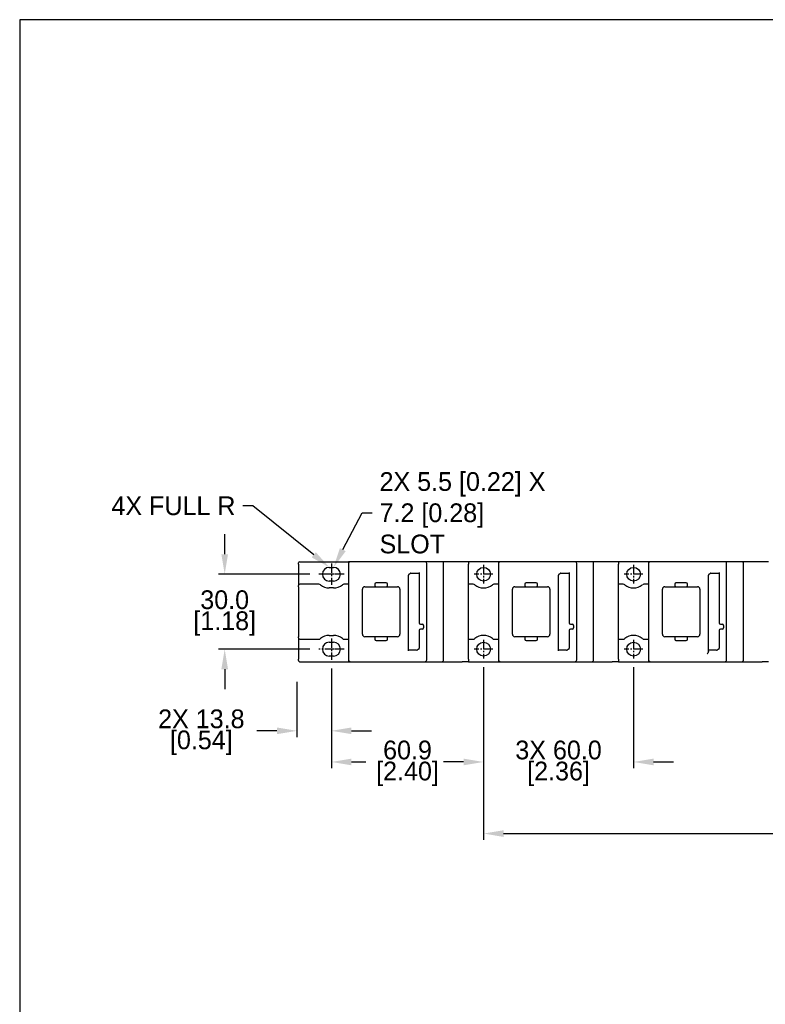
# Model space of a CAD drawing. Header units: inches. Extents: x 99 to 1311, y 112 to 1013.
# Tile 2 of 5: x 295 to 593, y 619 to 1013. Entities that reach past the tile are written whole.
import ezdxf
from ezdxf import colors
from ezdxf.entities.mleader import LeaderData, LeaderLine
from ezdxf.math import Vec2, Vec3

# ---------------------------------------------------------------- set-up
doc = ezdxf.new("R2010")
doc.units = ezdxf.units.IN
doc.header["$LTSCALE"] = 10
doc.header["$MEASUREMENT"] = 0
doc.linetypes.add('CENTER2', pattern=[1.125, 0.75, -0.125, 0.125, -0.125])
doc.layers.add('CENTERLINE', color=40, linetype='CENTER2')
doc.layers.add('DIMENSIONS', color=140, linetype='Continuous')
doc.dimstyles.get("Standard").update_dxf_attribs({"dimtxt": 7.5, "dimasz": 8, "dimexe": 2.5, "dimexo": 3.5, "dimgap": 1, "dimtad": 0, "dimtih": 1, "dimtoh": 1, "dimdec": 1, "dimzin": 0, "dimdsep": 46, "dimtxsty": 'Standard', "dimcen": 0, "dimadec": 0, "dimazin": 0, "dimtfac": 1, "dimtdec": 1, "dimtofl": 0, "dimtmove": 0, "dimatfit": 3, "dimfxl": 0, "dimtolj": 1, "dimtzin": 0, "dimarcsym": 0})

# ---------------------------------------------------------------- blocks, each defined once
blk = doc.blocks.new('*D9')
at = {"layer": 'DEFPOINTS', "color": 0, "ltscale": 0.5}
for p in [(414.33, 791.42), (376.72, 761.42), (414.33, 761.42)]:
    blk.add_point(p, dxfattribs=at)
at = {"layer": 'DIMENSIONS', "color": 0, "lineweight": -2, "ltscale": 0.5}
for p, q in [((376.72, 799.42), (376.72, 807.42)), ((410.83, 791.42), (374.22, 791.42)), ((410.83, 761.42), (374.22, 761.42)), ((376.72, 753.42), (376.72, 745.42))]:
    blk.add_line(p, q, dxfattribs=at)
at = {"layer": 'DIMENSIONS', "color": 0, "ltscale": 0.5}
for points in [[(375.39, 799.42), (378.06, 799.42), (376.72, 791.42)], [(375.39, 753.42), (378.06, 753.42), (376.72, 761.42)]]:
    blk.add_solid(points, dxfattribs=at)
at = {"layer": 'DIMENSIONS', "color": 0, "ltscale": 0.5, "char_height": 7.5, "attachment_point": 5}
for s, insert in [('\\A1;30.0', (376.72, 781.17)), ('\\A1;[1.18]', (376.72, 771.67))]:
    blk.add_mtext(s, dxfattribs=dict(at, insert=insert))
blk = doc.blocks.new('*D14')
at = {"layer": 'DEFPOINTS', "color": 0}
for p in [(780.28, 757.77), (480.28, 756.42), (480.28, 687.62)]:
    blk.add_point(p, dxfattribs=at)
at = {"layer": 'DIMENSIONS', "color": 0, "lineweight": -2}
for p, q in [((480.28, 752.92), (480.28, 685.12)), ((780.28, 754.27), (780.28, 685.12)), ((488.28, 687.62), (609.28, 687.62)), ((772.28, 687.62), (651.28, 687.62))]:
    blk.add_line(p, q, dxfattribs=at)
at = {"layer": 'DIMENSIONS', "color": 0}
for points in [[(488.28, 688.95), (488.28, 686.28), (480.28, 687.62)], [(772.28, 688.95), (772.28, 686.28), (780.28, 687.62)]]:
    blk.add_solid(points, dxfattribs=at)
at = {"layer": 'DIMENSIONS', "color": 0, "insert": (630.28, 687.62), "char_height": 7.5, "attachment_point": 5}
blk.add_mtext('\\A1;300.0\\P [11.81]', dxfattribs=at)
blk = doc.blocks.new('*D15')
at = {"layer": 'DEFPOINTS', "color": 0}
for p in [(480.28, 757.67), (540.28, 757.67), (480.28, 716.27)]:
    blk.add_point(p, dxfattribs=at)
at = {"layer": 'DIMENSIONS', "color": 0, "lineweight": -2}
for p, q in [((480.28, 754.17), (480.28, 713.77)), ((540.28, 754.17), (540.28, 713.77)), ((472.28, 716.27), (464.28, 716.27)), ((548.28, 716.27), (556.28, 716.27))]:
    blk.add_line(p, q, dxfattribs=at)
at = {"layer": 'DIMENSIONS', "color": 0}
for points in [[(472.28, 717.61), (472.28, 714.94), (480.28, 716.27)], [(548.28, 717.61), (548.28, 714.94), (540.28, 716.27)]]:
    blk.add_solid(points, dxfattribs=at)
at = {"layer": 'DIMENSIONS', "color": 0, "char_height": 7.5, "attachment_point": 5}
for s, insert in [('\\A1;3X 60.0', (510.28, 721.02)), ('\\A1;[2.36]', (510.28, 711.52))]:
    blk.add_mtext(s, dxfattribs=dict(at, insert=insert))
blk = doc.blocks.new('*D16')
at = {"layer": 'DEFPOINTS', "color": 0}
for p in [(419.43, 757.17), (480.28, 757.67), (419.43, 716.27)]:
    blk.add_point(p, dxfattribs=at)
at = {"layer": 'DIMENSIONS', "color": 0, "lineweight": -2}
for p, q in [((419.43, 753.67), (419.43, 713.77)), ((480.28, 754.17), (480.28, 713.77)), ((427.43, 716.27), (433.23, 716.27)), ((472.28, 716.27), (466.48, 716.27))]:
    blk.add_line(p, q, dxfattribs=at)
at = {"layer": 'DIMENSIONS', "color": 0}
for points in [[(427.43, 717.61), (427.43, 714.94), (419.43, 716.27)], [(472.28, 717.61), (472.28, 714.94), (480.28, 716.27)]]:
    blk.add_solid(points, dxfattribs=at)
at = {"layer": 'DIMENSIONS', "color": 0, "char_height": 7.5, "attachment_point": 5}
for s, insert in [('\\A1;60.9', (449.86, 721.02)), ('\\A1;[2.40]', (449.86, 711.52))]:
    blk.add_mtext(s, dxfattribs=dict(at, insert=insert))
blk = doc.blocks.new('*D8')
at = {"layer": 'DEFPOINTS', "color": 0}
for p in [(419.43, 757.17), (405.63, 751.89), (405.63, 728.74)]:
    blk.add_point(p, dxfattribs=at)
at = {"layer": 'DIMENSIONS', "color": 0, "lineweight": -2}
for p, q in [((419.43, 753.67), (419.43, 726.24)), ((405.63, 748.39), (405.63, 726.24)), ((397.63, 728.74), (389.63, 728.74)), ((427.43, 728.74), (435.43, 728.74))]:
    blk.add_line(p, q, dxfattribs=at)
at = {"layer": 'DIMENSIONS', "color": 0}
for points in [[(397.63, 730.08), (397.63, 727.41), (405.63, 728.74)], [(427.43, 730.08), (427.43, 727.41), (419.43, 728.74)]]:
    blk.add_solid(points, dxfattribs=at)
at = {"layer": 'DIMENSIONS', "color": 0, "char_height": 7.5, "attachment_point": 5}
for s, insert in [('\\A1;2X 13.8', (367.38, 733.49)), ('\\A1;[0.54]', (367.38, 723.99))]:
    blk.add_mtext(s, dxfattribs=dict(at, insert=insert))

msp = doc.modelspace()

# ---------------------------------------------------------------- linework, layer by layer
for p, q in [((406.78, 796.42), (426.28, 796.42)), ((426.28, 796.42), (426.28, 795.67)), ((430.44, 796.42), (427.03, 796.42)), ((456.78, 796.42), (430.44, 796.42)), ((458.28, 796.42), (456.78, 796.42)), ((463.53, 796.42), (458.28, 796.42)), ((474.28, 796.42), (471.68, 796.42)), ((474.28, 796.42), (474.28, 795.42)), ((486.28, 796.42), (474.28, 796.42)), ((486.28, 796.42), (486.28, 795.67)), ((490.44, 796.42), (487.03, 796.42)), ((516.78, 796.42), (490.44, 796.42)), ((518.28, 796.42), (516.78, 796.42)), ((523.53, 796.42), (518.28, 796.42)), ((534.28, 796.42), (531.68, 796.42)), ((534.28, 796.42), (534.28, 795.42)), ((546.28, 796.42), (534.28, 796.42)), ((546.28, 796.42), (546.28, 795.67)), ((550.44, 796.42), (547.03, 796.42)), ((576.78, 796.42), (550.44, 796.42)), ((578.28, 796.42), (576.78, 796.42)), ((583.53, 796.42), (578.28, 796.42)), ((594.28, 796.42), (591.68, 796.42)), ((406.28, 795.42), (406.28, 795.92)), ((406.28, 795.42), (406.28, 786.92)), ((418.58, 794.17), (420.28, 794.17)), ((426.28, 795.67), (426.28, 757.17)), ((457.53, 757.17), (457.53, 795.67)), ((464.28, 757.17), (464.28, 795.67)), ((474.28, 757.42), (474.28, 795.42)), ((486.28, 795.67), (486.28, 757.17)), ((517.53, 757.17), (517.53, 795.67)), ((524.28, 757.17), (524.28, 795.67)), ((534.28, 757.42), (534.28, 795.42)), ((546.28, 795.67), (546.28, 757.17)), ((577.53, 757.17), (577.53, 795.67)), ((584.28, 757.17), (584.28, 795.67)), ((420.28, 788.67), (418.58, 788.67)), ((450.23, 760.79), (450.23, 791.02)), ((451.24, 791.85), (454.53, 791.85)), ((454.53, 792.06), (454.53, 771.92)), ((510.23, 760.79), (510.23, 791.02)), ((511.24, 791.85), (514.53, 791.85)), ((514.53, 792.06), (514.53, 771.92)), ((570.23, 760.79), (570.23, 791.02)), ((571.24, 791.85), (574.53, 791.85)), ((574.53, 792.06), (574.53, 771.92)), ((406.28, 786.42), (406.28, 786.92)), ((406.28, 786.42), (406.28, 766.42)), ((414.43, 787.42), (406.78, 787.42)), ((420.28, 785.92), (418.58, 785.92)), ((426.28, 787.42), (424.44, 787.42)), ((431.81, 767.42), (431.81, 785.42)), ((432.81, 786.42), (436.36, 786.42)), ((436.81, 787.47), (436.81, 786.87)), ((441.36, 787.92), (437.26, 787.92)), ((437.26, 786.42), (441.36, 786.42)), ((441.81, 786.87), (441.81, 787.47)), ((442.26, 786.42), (445.81, 786.42)), ((446.81, 785.42), (446.81, 767.42)), ((476.13, 787.42), (474.28, 787.42)), ((486.28, 787.42), (484.44, 787.42)), ((491.81, 767.42), (491.81, 785.42)), ((492.81, 786.42), (496.36, 786.42)), ((496.81, 787.47), (496.81, 786.87)), ((501.36, 787.92), (497.26, 787.92)), ((497.26, 786.42), (501.36, 786.42)), ((501.81, 786.87), (501.81, 787.47)), ((502.26, 786.42), (505.81, 786.42)), ((506.81, 785.42), (506.81, 767.42)), ((536.13, 787.42), (534.28, 787.42)), ((546.28, 787.42), (544.44, 787.42)), ((551.81, 767.42), (551.81, 785.42)), ((552.81, 786.42), (556.36, 786.42)), ((556.81, 787.47), (556.81, 786.87)), ((561.36, 787.92), (557.26, 787.92)), ((557.26, 786.42), (561.36, 786.42)), ((561.81, 786.87), (561.81, 787.47)), ((562.26, 786.42), (565.81, 786.42)), ((566.81, 785.42), (566.81, 767.42)), ((454.53, 768.92), (454.53, 761.82)), ((455.03, 771.42), (455.78, 771.42)), ((455.78, 769.42), (455.03, 769.42)), ((456.28, 770.92), (456.28, 769.91)), ((514.53, 768.92), (514.53, 761.82)), ((515.03, 771.42), (515.78, 771.42)), ((515.78, 769.42), (515.03, 769.42)), ((516.28, 770.92), (516.28, 769.91)), ((574.53, 768.92), (574.53, 761.82)), ((575.03, 771.42), (575.78, 771.42)), ((575.78, 769.42), (575.03, 769.42)), ((576.28, 770.92), (576.28, 769.91)), ((406.28, 765.92), (406.28, 766.42)), ((406.28, 765.92), (406.28, 757.42)), ((406.78, 765.42), (414.43, 765.42)), ((418.58, 766.92), (420.28, 766.92)), ((424.44, 765.42), (426.28, 765.42)), ((436.36, 766.42), (432.81, 766.42)), ((436.81, 765.97), (436.81, 765.37)), ((441.36, 766.42), (437.26, 766.42)), ((437.26, 764.92), (441.36, 764.92)), ((441.81, 765.37), (441.81, 765.97)), ((445.81, 766.42), (442.26, 766.42)), ((474.28, 765.42), (476.13, 765.42)), ((484.44, 765.42), (486.28, 765.42)), ((496.36, 766.42), (492.81, 766.42)), ((496.81, 765.97), (496.81, 765.37)), ((501.36, 766.42), (497.26, 766.42)), ((497.26, 764.92), (501.36, 764.92)), ((501.81, 765.37), (501.81, 765.97)), ((505.81, 766.42), (502.26, 766.42)), ((534.28, 765.42), (536.13, 765.42)), ((544.44, 765.42), (546.28, 765.42)), ((556.36, 766.42), (552.81, 766.42)), ((556.81, 765.97), (556.81, 765.37)), ((561.36, 766.42), (557.26, 766.42)), ((557.26, 764.92), (561.36, 764.92)), ((561.81, 765.37), (561.81, 765.97)), ((565.81, 766.42), (562.26, 766.42)), ((418.58, 764.17), (420.28, 764.17)), ((453.52, 761), (450.23, 761)), ((513.52, 761), (510.23, 761)), ((573.52, 761), (570.23, 761)), ((570.23, 760.46), (570.23, 760.79)), ((406.28, 756.92), (406.28, 757.42)), ((420.28, 758.67), (418.58, 758.67)), ((426.28, 757.17), (426.28, 756.42)), ((474.28, 757.42), (474.28, 756.42)), ((486.28, 757.17), (486.28, 756.42)), ((534.28, 757.42), (534.28, 756.42)), ((546.28, 757.17), (546.28, 756.42)), ((406.78, 756.42), (426.28, 756.42)), ((427.03, 756.42), (430.44, 756.42)), ((430.44, 756.42), (456.78, 756.42)), ((456.78, 756.42), (458.28, 756.42)), ((458.28, 756.42), (463.53, 756.42)), ((474.28, 756.42), (471.68, 756.42)), ((474.28, 756.42), (486.28, 756.42)), ((487.03, 756.42), (490.44, 756.42)), ((490.44, 756.42), (516.78, 756.42)), ((516.78, 756.42), (518.28, 756.42)), ((518.28, 756.42), (523.53, 756.42)), ((534.28, 756.42), (531.68, 756.42)), ((534.28, 756.42), (546.28, 756.42)), ((547.03, 756.42), (550.44, 756.42)), ((550.44, 756.42), (576.78, 756.42)), ((576.78, 756.42), (578.28, 756.42)), ((578.28, 756.42), (583.53, 756.42)), ((594.28, 756.42), (591.68, 756.42))]:
    msp.add_line(p, q)
for centre in [(480.28, 791.42), (540.28, 791.42), (480.28, 761.42), (540.28, 761.42)]:
    msp.add_circle(centre, 2.75)
for centre, radius, start, end in [((406.78, 795.92), 0.5, 90, 180), ((427.03, 795.67), 0.75, 90, 180), ((456.78, 795.67), 0.75, 0, 90), ((463.53, 795.67), 0.75, 0, 90), ((487.03, 795.67), 0.75, 90, 180), ((516.78, 795.67), 0.75, 0, 90), ((523.53, 795.67), 0.75, 0, 90), ((547.03, 795.67), 0.75, 90, 180), ((576.78, 795.67), 0.75, 0, 90), ((583.53, 795.67), 0.75, 0, 90), ((418.58, 791.42), 2.75, 90, 270), ((420.28, 791.42), 2.75, 270, 90), ((450.73, 791.02), 0.5, 133.6234, 180), ((510.73, 791.02), 0.5, 133.6234, 180), ((570.73, 791.02), 0.5, 133.6234, 180), ((406.78, 786.92), 0.5, 90, 180), ((414.43, 786.42), 1, 50.2849, 90), ((418.58, 791.42), 5.5, 230.2849, 270), ((420.28, 791.42), 5.5, 270, 309.7151), ((424.44, 786.42), 1, 90, 129.7151), ((432.81, 785.42), 1, 90, 180), ((437.26, 787.47), 0.45, 90, 180), ((437.26, 786.87), 0.45, 180, 270), ((441.36, 787.47), 0.45, 0, 90), ((441.36, 786.87), 0.45, 270, 0), ((445.81, 785.42), 1, 0, 90), ((476.13, 786.42), 1, 50.2849, 90), ((480.28, 791.42), 5.5, 230.2849, 309.7151), ((484.44, 786.42), 1, 90, 129.7151), ((492.81, 785.42), 1, 90, 180), ((497.26, 787.47), 0.45, 90, 180), ((497.26, 786.87), 0.45, 180, 270), ((501.36, 787.47), 0.45, 0, 90), ((501.36, 786.87), 0.45, 270, 0), ((505.81, 785.42), 1, 0, 90), ((536.13, 786.42), 1, 50.2849, 90), ((540.28, 791.42), 5.5, 230.2849, 309.7151), ((544.44, 786.42), 1, 90, 129.7151), ((552.81, 785.42), 1, 90, 180), ((557.26, 787.47), 0.45, 90, 180), ((557.26, 786.87), 0.45, 180, 270), ((561.36, 787.47), 0.45, 0, 90), ((561.36, 786.87), 0.45, 270, 0), ((565.81, 785.42), 1, 0, 90), ((455.03, 771.92), 0.5, 180, 270), ((455.03, 768.92), 0.5, 90, 180), ((455.78, 769.92), 0.5, 270, 0), ((455.78, 770.92), 0.5, 0, 78.8502), ((515.03, 771.92), 0.5, 180, 270), ((515.03, 768.92), 0.5, 90, 180), ((515.78, 769.92), 0.5, 270, 0), ((515.78, 770.92), 0.5, 0, 78.8502), ((575.03, 771.92), 0.5, 180, 270), ((575.03, 768.92), 0.5, 90, 180), ((575.78, 769.92), 0.5, 270, 0), ((575.78, 770.92), 0.5, 0, 78.8502), ((406.78, 765.92), 0.5, 180, 270), ((414.43, 766.42), 1, 270, 309.7151), ((418.58, 761.42), 5.5, 90, 129.7151), ((420.28, 761.42), 5.5, 50.2849, 90), ((424.44, 766.42), 1, 230.2849, 270), ((432.81, 767.42), 1, 180, 270), ((437.26, 765.97), 0.45, 90, 180), ((437.26, 765.37), 0.45, 180, 270), ((441.36, 765.97), 0.45, 0, 90), ((441.36, 765.37), 0.45, 270, 0), ((445.81, 767.42), 1, 270, 0), ((476.13, 766.42), 1, 270, 309.7151), ((480.28, 761.42), 5.5, 50.2849, 129.7151), ((484.44, 766.42), 1, 230.2849, 270), ((492.81, 767.42), 1, 180, 270), ((497.26, 765.97), 0.45, 90, 180), ((497.26, 765.37), 0.45, 180, 270), ((501.36, 765.97), 0.45, 0, 90), ((501.36, 765.37), 0.45, 270, 0), ((505.81, 767.42), 1, 270, 0), ((536.13, 766.42), 1, 270, 309.7151), ((540.28, 761.42), 5.5, 50.2849, 129.7151), ((544.44, 766.42), 1, 230.2849, 270), ((552.81, 767.42), 1, 180, 270), ((557.26, 765.97), 0.45, 90, 180), ((557.26, 765.37), 0.45, 180, 270), ((561.36, 765.97), 0.45, 0, 90), ((561.36, 765.37), 0.45, 270, 0), ((565.81, 767.42), 1, 270, 0), ((418.58, 761.42), 2.75, 90, 270), ((420.28, 761.42), 2.75, 270, 90), ((454.03, 761.82), 0.5, 313.6234, 0), ((514.03, 761.82), 0.5, 313.6234, 0), ((574.03, 761.82), 0.5, 313.6234, 0), ((406.78, 756.92), 0.5, 180, 270), ((427.03, 757.17), 0.75, 180, 270), ((456.78, 757.17), 0.75, 270, 0), ((463.53, 757.17), 0.75, 270, 0), ((487.03, 757.17), 0.75, 180, 270), ((516.78, 757.17), 0.75, 270, 0), ((523.53, 757.17), 0.75, 270, 0), ((547.03, 757.17), 0.75, 180, 270), ((576.78, 757.17), 0.75, 270, 0), ((583.53, 757.17), 0.75, 270, 0)]:
    msp.add_arc(centre, radius, start, end)
for centre, major_axis in [((451.39, 791.27), (-0.456, 0.456)), ((511.39, 791.27), (-0.456, 0.456)), ((571.39, 791.27), (-0.456, 0.456)), ((453.38, 761.58), (0.456, -0.456)), ((513.38, 761.58), (0.456, -0.456)), ((573.38, 761.58), (0.456, -0.456))]:
    msp.add_ellipse(centre, major_axis=major_axis, ratio=0.774597, start_param=5.624127, end_param=6.249991)
for points in [[(427.03, 796.42), (426.78, 796.42), (426.53, 796.42), (426.28, 796.42)], [(487.03, 796.42), (486.78, 796.42), (486.53, 796.42), (486.28, 796.42)], [(547.03, 796.42), (546.78, 796.42), (546.53, 796.42), (546.28, 796.42)], [(426.28, 756.42), (426.53, 756.42), (426.78, 756.42), (427.03, 756.42)], [(486.28, 756.42), (486.53, 756.42), (486.78, 756.42), (487.03, 756.42)], [(546.28, 756.42), (546.53, 756.42), (546.78, 756.42), (547.03, 756.42)]]:
    msp.add_open_spline(points, degree=3)
for points, knots in [([(471.68, 796.42), (470.79, 796.42), (469.89, 796.42), (467.97, 796.42), (466.95, 796.42), (465.43, 796.42), (464.92, 796.42), (464.12, 796.42), (463.83, 796.42), (463.53, 796.42)], [-4.24, -4.24, -4.24, -4.24, -3.9704375, -3.9704375, -3.6654062, -3.6654062, -3.5128906, -3.5128906, -3.425, -3.425, -3.425, -3.425]), ([(531.68, 796.42), (530.79, 796.42), (529.89, 796.42), (527.97, 796.42), (526.95, 796.42), (525.43, 796.42), (524.92, 796.42), (524.12, 796.42), (523.83, 796.42), (523.53, 796.42)], [-4.24, -4.24, -4.24, -4.24, -3.9704375, -3.9704375, -3.6654062, -3.6654062, -3.5128906, -3.5128906, -3.425, -3.425, -3.425, -3.425]), ([(591.68, 796.42), (590.79, 796.42), (589.89, 796.42), (587.97, 796.42), (586.95, 796.42), (585.43, 796.42), (584.92, 796.42), (584.12, 796.42), (583.83, 796.42), (583.53, 796.42)], [-4.24, -4.24, -4.24, -4.24, -3.9704375, -3.9704375, -3.6654062, -3.6654062, -3.5128906, -3.5128906, -3.425, -3.425, -3.425, -3.425]), ([(450.39, 791.39), (450.4, 791.4), (450.41, 791.4), (450.44, 791.43), (450.46, 791.44), (450.49, 791.46), (450.51, 791.47), (450.52, 791.48)], [-0.10228572, -0.10228572, -0.10228572, -0.10228572, -0.08950001, -0.08950001, -0.06904286, -0.06904286, -0.0566403, -0.0566403, -0.0566403, -0.0566403]), ([(450.52, 791.48), (450.6, 791.51), (450.7, 791.56), (450.84, 791.65), (450.9, 791.69), (450.94, 791.74)], [-0.04141777, -0.04141777, -0.04141777, -0.04141777, -0.01941533, -0.01941533, 0, 0, 0, 0]), ([(510.39, 791.39), (510.4, 791.4), (510.41, 791.4), (510.44, 791.43), (510.46, 791.44), (510.49, 791.46), (510.51, 791.47), (510.52, 791.48)], [-0.10228572, -0.10228572, -0.10228572, -0.10228572, -0.08950001, -0.08950001, -0.06904286, -0.06904286, -0.0566403, -0.0566403, -0.0566403, -0.0566403]), ([(510.52, 791.48), (510.6, 791.51), (510.7, 791.56), (510.84, 791.65), (510.9, 791.69), (510.94, 791.74)], [-0.04141777, -0.04141777, -0.04141777, -0.04141777, -0.01941533, -0.01941533, 0, 0, 0, 0]), ([(570.39, 791.39), (570.4, 791.4), (570.41, 791.4), (570.44, 791.43), (570.46, 791.44), (570.49, 791.46), (570.51, 791.47), (570.52, 791.48)], [-0.10228572, -0.10228572, -0.10228572, -0.10228572, -0.08950001, -0.08950001, -0.06904286, -0.06904286, -0.0566403, -0.0566403, -0.0566403, -0.0566403]), ([(570.52, 791.48), (570.6, 791.51), (570.7, 791.56), (570.84, 791.65), (570.9, 791.69), (570.94, 791.74)], [-0.04141777, -0.04141777, -0.04141777, -0.04141777, -0.01941533, -0.01941533, 0, 0, 0, 0]), ([(436.36, 786.42), (436.42, 786.42), (436.47, 786.42), (436.58, 786.42), (436.64, 786.42), (436.75, 786.42), (436.81, 786.42), (436.91, 786.42), (436.96, 786.42), (437.05, 786.42), (437.09, 786.42), (437.15, 786.42), (437.18, 786.42), (437.22, 786.42), (437.24, 786.42), (437.26, 786.42), (437.26, 786.42), (437.26, 786.42)], [-1, -1, -1, -1, -0.875, -0.875, -0.75, -0.75, -0.625, -0.625, -0.5, -0.5, -0.375, -0.375, -0.25, -0.25, -0.125, -0.125, 0, 0, 0, 0]), ([(441.36, 786.42), (441.36, 786.42), (441.36, 786.42), (441.38, 786.42), (441.4, 786.42), (441.44, 786.42), (441.47, 786.42), (441.53, 786.42), (441.57, 786.42), (441.66, 786.42), (441.71, 786.42), (441.82, 786.42), (441.87, 786.42), (441.98, 786.42), (442.04, 786.42), (442.15, 786.42), (442.21, 786.42), (442.26, 786.42)], [-1, -1, -1, -1, -0.875, -0.875, -0.75, -0.75, -0.625, -0.625, -0.5, -0.5, -0.375, -0.375, -0.25, -0.25, -0.125, -0.125, 0, 0, 0, 0]), ([(496.36, 786.42), (496.42, 786.42), (496.47, 786.42), (496.58, 786.42), (496.64, 786.42), (496.75, 786.42), (496.81, 786.42), (496.91, 786.42), (496.96, 786.42), (497.05, 786.42), (497.09, 786.42), (497.15, 786.42), (497.18, 786.42), (497.22, 786.42), (497.24, 786.42), (497.26, 786.42), (497.26, 786.42), (497.26, 786.42)], [-1, -1, -1, -1, -0.875, -0.875, -0.75, -0.75, -0.625, -0.625, -0.5, -0.5, -0.375, -0.375, -0.25, -0.25, -0.125, -0.125, 0, 0, 0, 0]), ([(501.36, 786.42), (501.36, 786.42), (501.36, 786.42), (501.38, 786.42), (501.4, 786.42), (501.44, 786.42), (501.47, 786.42), (501.53, 786.42), (501.57, 786.42), (501.66, 786.42), (501.71, 786.42), (501.82, 786.42), (501.87, 786.42), (501.98, 786.42), (502.04, 786.42), (502.15, 786.42), (502.21, 786.42), (502.26, 786.42)], [-1, -1, -1, -1, -0.875, -0.875, -0.75, -0.75, -0.625, -0.625, -0.5, -0.5, -0.375, -0.375, -0.25, -0.25, -0.125, -0.125, 0, 0, 0, 0]), ([(556.36, 786.42), (556.42, 786.42), (556.47, 786.42), (556.58, 786.42), (556.64, 786.42), (556.75, 786.42), (556.81, 786.42), (556.91, 786.42), (556.96, 786.42), (557.05, 786.42), (557.09, 786.42), (557.15, 786.42), (557.18, 786.42), (557.22, 786.42), (557.24, 786.42), (557.26, 786.42), (557.26, 786.42), (557.26, 786.42)], [-1, -1, -1, -1, -0.875, -0.875, -0.75, -0.75, -0.625, -0.625, -0.5, -0.5, -0.375, -0.375, -0.25, -0.25, -0.125, -0.125, 0, 0, 0, 0]), ([(561.36, 786.42), (561.36, 786.42), (561.36, 786.42), (561.38, 786.42), (561.4, 786.42), (561.44, 786.42), (561.47, 786.42), (561.53, 786.42), (561.57, 786.42), (561.66, 786.42), (561.71, 786.42), (561.82, 786.42), (561.87, 786.42), (561.98, 786.42), (562.04, 786.42), (562.15, 786.42), (562.21, 786.42), (562.26, 786.42)], [-1, -1, -1, -1, -0.875, -0.875, -0.75, -0.75, -0.625, -0.625, -0.5, -0.5, -0.375, -0.375, -0.25, -0.25, -0.125, -0.125, 0, 0, 0, 0]), ([(455.78, 771.42), (455.8, 771.42), (455.82, 771.42), (455.85, 771.42), (455.87, 771.42), (455.88, 771.41)], [-0.15940927, -0.15940927, -0.15940927, -0.15940927, -0.13948311, -0.13948311, -0.12088523, -0.12088523, -0.12088523, -0.12088523]), ([(515.78, 771.42), (515.8, 771.42), (515.82, 771.42), (515.85, 771.42), (515.87, 771.42), (515.88, 771.41)], [-0.15940927, -0.15940927, -0.15940927, -0.15940927, -0.13948311, -0.13948311, -0.12088523, -0.12088523, -0.12088523, -0.12088523]), ([(575.78, 771.42), (575.8, 771.42), (575.82, 771.42), (575.85, 771.42), (575.87, 771.42), (575.88, 771.41)], [-0.15940927, -0.15940927, -0.15940927, -0.15940927, -0.13948311, -0.13948311, -0.12088523, -0.12088523, -0.12088523, -0.12088523]), ([(437.26, 766.42), (437.26, 766.42), (437.26, 766.42), (437.24, 766.42), (437.22, 766.42), (437.18, 766.42), (437.15, 766.42), (437.09, 766.42), (437.05, 766.42), (436.96, 766.42), (436.91, 766.42), (436.81, 766.42), (436.75, 766.42), (436.64, 766.42), (436.58, 766.42), (436.47, 766.42), (436.42, 766.42), (436.36, 766.42)], [-1, -1, -1, -1, -0.875, -0.875, -0.75, -0.75, -0.625, -0.625, -0.5, -0.5, -0.375, -0.375, -0.25, -0.25, -0.125, -0.125, 0, 0, 0, 0]), ([(442.26, 766.42), (442.21, 766.42), (442.15, 766.42), (442.04, 766.42), (441.98, 766.42), (441.87, 766.42), (441.82, 766.42), (441.71, 766.42), (441.66, 766.42), (441.57, 766.42), (441.53, 766.42), (441.47, 766.42), (441.44, 766.42), (441.4, 766.42), (441.38, 766.42), (441.36, 766.42), (441.36, 766.42), (441.36, 766.42)], [-1, -1, -1, -1, -0.875, -0.875, -0.75, -0.75, -0.625, -0.625, -0.5, -0.5, -0.375, -0.375, -0.25, -0.25, -0.125, -0.125, 0, 0, 0, 0]), ([(497.26, 766.42), (497.26, 766.42), (497.26, 766.42), (497.24, 766.42), (497.22, 766.42), (497.18, 766.42), (497.15, 766.42), (497.09, 766.42), (497.05, 766.42), (496.96, 766.42), (496.91, 766.42), (496.81, 766.42), (496.75, 766.42), (496.64, 766.42), (496.58, 766.42), (496.47, 766.42), (496.42, 766.42), (496.36, 766.42)], [-1, -1, -1, -1, -0.875, -0.875, -0.75, -0.75, -0.625, -0.625, -0.5, -0.5, -0.375, -0.375, -0.25, -0.25, -0.125, -0.125, 0, 0, 0, 0]), ([(502.26, 766.42), (502.21, 766.42), (502.15, 766.42), (502.04, 766.42), (501.98, 766.42), (501.87, 766.42), (501.82, 766.42), (501.71, 766.42), (501.66, 766.42), (501.57, 766.42), (501.53, 766.42), (501.47, 766.42), (501.44, 766.42), (501.4, 766.42), (501.38, 766.42), (501.36, 766.42), (501.36, 766.42), (501.36, 766.42)], [-1, -1, -1, -1, -0.875, -0.875, -0.75, -0.75, -0.625, -0.625, -0.5, -0.5, -0.375, -0.375, -0.25, -0.25, -0.125, -0.125, 0, 0, 0, 0]), ([(557.26, 766.42), (557.26, 766.42), (557.26, 766.42), (557.24, 766.42), (557.22, 766.42), (557.18, 766.42), (557.15, 766.42), (557.09, 766.42), (557.05, 766.42), (556.96, 766.42), (556.91, 766.42), (556.81, 766.42), (556.75, 766.42), (556.64, 766.42), (556.58, 766.42), (556.47, 766.42), (556.42, 766.42), (556.36, 766.42)], [-1, -1, -1, -1, -0.875, -0.875, -0.75, -0.75, -0.625, -0.625, -0.5, -0.5, -0.375, -0.375, -0.25, -0.25, -0.125, -0.125, 0, 0, 0, 0]), ([(562.26, 766.42), (562.21, 766.42), (562.15, 766.42), (562.04, 766.42), (561.98, 766.42), (561.87, 766.42), (561.82, 766.42), (561.71, 766.42), (561.66, 766.42), (561.57, 766.42), (561.53, 766.42), (561.47, 766.42), (561.44, 766.42), (561.4, 766.42), (561.38, 766.42), (561.36, 766.42), (561.36, 766.42), (561.36, 766.42)], [-1, -1, -1, -1, -0.875, -0.875, -0.75, -0.75, -0.625, -0.625, -0.5, -0.5, -0.375, -0.375, -0.25, -0.25, -0.125, -0.125, 0, 0, 0, 0]), ([(454.25, 761.37), (454.17, 761.33), (454.07, 761.28), (453.93, 761.2), (453.87, 761.15), (453.82, 761.11)], [-0.0414178, -0.0414178, -0.0414178, -0.0414178, -0.01941525, -0.01941525, 0, 0, 0, 0]), ([(454.38, 761.46), (454.35, 761.44), (454.32, 761.41), (454.27, 761.38), (454.26, 761.38), (454.25, 761.37)], [-0.10228569, -0.10228569, -0.10228569, -0.10228569, -0.06597427, -0.06597427, -0.05664188, -0.05664188, -0.05664188, -0.05664188]), ([(514.25, 761.37), (514.17, 761.33), (514.07, 761.28), (513.93, 761.2), (513.87, 761.15), (513.82, 761.11)], [-0.0414178, -0.0414178, -0.0414178, -0.0414178, -0.01941525, -0.01941525, 0, 0, 0, 0]), ([(514.38, 761.46), (514.35, 761.44), (514.32, 761.41), (514.27, 761.38), (514.26, 761.38), (514.25, 761.37)], [-0.10228569, -0.10228569, -0.10228569, -0.10228569, -0.06597427, -0.06597427, -0.05664188, -0.05664188, -0.05664188, -0.05664188]), ([(574.25, 761.37), (574.17, 761.33), (574.07, 761.28), (573.93, 761.2), (573.87, 761.15), (573.82, 761.11)], [-0.0414178, -0.0414178, -0.0414178, -0.0414178, -0.01941525, -0.01941525, 0, 0, 0, 0]), ([(574.38, 761.46), (574.35, 761.44), (574.32, 761.41), (574.27, 761.38), (574.26, 761.38), (574.25, 761.37)], [-0.10228569, -0.10228569, -0.10228569, -0.10228569, -0.06597427, -0.06597427, -0.05664188, -0.05664188, -0.05664188, -0.05664188]), ([(570.23, 760.46), (570.23, 760.4), (570.22, 760.34), (570.16, 760.19), (570.11, 760.09), (569.96, 759.83), (569.84, 759.66), (569.74, 759.49), (569.74, 759.49), (569.73, 759.49)], [0, 0, 0, 0, 0.0336935, 0.0336935, 0.0788489, 0.0788489, 0.1404007, 0.1404007, 0.1410465, 0.1410465, 0.1410465, 0.1410465]), ([(463.53, 756.42), (463.83, 756.42), (464.12, 756.42), (464.92, 756.42), (465.43, 756.42), (466.95, 756.42), (467.97, 756.42), (469.89, 756.42), (470.79, 756.42), (471.68, 756.42)], [-0.975, -0.975, -0.975, -0.975, -0.8871094, -0.8871094, -0.7345938, -0.7345938, -0.4295625, -0.4295625, -0.16, -0.16, -0.16, -0.16]), ([(523.53, 756.42), (523.83, 756.42), (524.12, 756.42), (524.92, 756.42), (525.43, 756.42), (526.95, 756.42), (527.97, 756.42), (529.89, 756.42), (530.79, 756.42), (531.68, 756.42)], [-0.975, -0.975, -0.975, -0.975, -0.8871094, -0.8871094, -0.7345938, -0.7345938, -0.4295625, -0.4295625, -0.16, -0.16, -0.16, -0.16]), ([(583.53, 756.42), (583.83, 756.42), (584.12, 756.42), (584.92, 756.42), (585.43, 756.42), (586.95, 756.42), (587.97, 756.42), (589.89, 756.42), (590.79, 756.42), (591.68, 756.42)], [-0.975, -0.975, -0.975, -0.975, -0.8871094, -0.8871094, -0.7345938, -0.7345938, -0.4295625, -0.4295625, -0.16, -0.16, -0.16, -0.16])]:
    msp.add_open_spline(points, degree=3, knots=knots)
at = {"layer": 'CENTERLINE', "ltscale": 0.5}
for p, q in [((419.43, 795.67), (419.43, 787.17)), ((480.28, 795.17), (480.28, 787.67)), ((540.28, 795.17), (540.28, 787.67)), ((424.53, 791.42), (418.28, 791.42)), ((484.03, 791.42), (476.53, 791.42)), ((544.03, 791.42), (536.53, 791.42)), ((419.43, 765.67), (419.43, 757.17)), ((480.28, 765.17), (480.28, 757.67)), ((540.28, 765.17), (540.28, 757.67)), ((420.58, 761.42), (414.33, 761.42)), ((424.53, 761.42), (418.28, 761.42)), ((484.03, 761.42), (476.53, 761.42)), ((544.03, 761.42), (536.53, 761.42))]:
    msp.add_line(p, q, dxfattribs=at)
at = {"layer": 'CENTERLINE'}
msp.add_line((420.58, 791.42), (414.33, 791.42), dxfattribs=at)
at = {"layer": 'DEFPOINTS'}
msp.add_lwpolyline([(294.72, 302.19), (1310.72, 302.19), (1310.72, 1013.39), (294.72, 1013.39)], close=True, dxfattribs=at)

# ---------------------------------------------------------------- dimensions: what is measured, and where the dimension line sits
at = {"layer": 'DIMENSIONS', "ltscale": 0.5}
dim = msp.add_linear_dim(base=(376.72, 761.42), p1=(414.33, 791.42), p2=(414.33, 761.42), angle=90, dimstyle='Standard', override={"dimpost": '\\X'}, dxfattribs=at)
dim.commit()
dim.dimension.update_dxf_attribs({"geometry": '*D9', "text_midpoint": (376.72, 776.42)})
at = {"layer": 'DIMENSIONS'}
for base, p1, p2, text, picture, middle in [((405.63, 728.74), (419.43, 757.17), (405.63, 751.89), '2X <>', '*D8', (367.38, 728.74)), ((480.28, 716.27), (540.28, 757.67), (480.28, 757.67), '3X <>', '*D15', (510.28, 716.27))]:
    dim = msp.add_linear_dim(base=base, p1=p1, p2=p2, text=text, dimstyle='Standard', override={"dimpost": '\\X'}, dxfattribs=at)
    dim.commit()
    dim.dimension.update_dxf_attribs({"geometry": picture, "text_midpoint": middle})
dim = msp.add_linear_dim(base=(419.43405186, 716.27479875), p1=(480.28405186, 757.67394114), p2=(419.43405186, 757.17394114), dimstyle='Standard', override={"dimpost": '\\X'}, dxfattribs=at)
dim.commit()
dim.dimension.update_dxf_attribs({"geometry": '*D16', "text_midpoint": (449.85905186, 716.27479875)})
dim = msp.add_linear_dim(base=(480.28, 687.62), p1=(780.28, 757.77), p2=(480.28, 756.42), dimstyle='Standard', override={"dimpost": '\\X'}, dxfattribs=at)
dim.commit()
dim.dimension.update_dxf_attribs({"geometry": '*D14', "text_midpoint": (630.28, 687.62), "dimtype": 160})

# ---------------------------------------------------------------- leaders
ml = msp.add_multileader_mtext('Standard', dxfattribs=at)
ml.set_content('2X 5.5 [0.22] X\\P7.2 [0.28]\\PSLOT', color=256)
ml.set_leader_properties()
ml.build(insert=Vec2(0, 0))
ml.multileader.update_dxf_attribs({"text_left_attachment_type": 2, "dogleg_length": 4, "arrow_head_size": 8})
ctx = ml.context
ctx.base_point, ctx.char_height, ctx.arrow_head_size, ctx.landing_gap_size, ctx.plane_origin = Vec3(435.68, 816.03), 7.5, 8, 3, Vec3(371.55, 690.99)
ctx.left_attachment = 2
notes = []
notes.append((ctx, [(0, (1, 1, 0), (431.68, 816.03), (1, 0), 4, [(0, [(420.28, 794.17)], 0, [])])]))
ctx.mtext.insert, ctx.mtext.flow_direction = Vec3(438.68, 832.28), 5
ml = msp.add_multileader_mtext('Standard', dxfattribs=at)
ml.set_content('4X FULL R', color=256)
ml.set_leader_properties()
ml.build(insert=Vec2(0, 0))
ml.multileader.update_dxf_attribs({"text_left_attachment_type": 2, "dogleg_length": 4, "arrow_head_size": 8})
ctx = ml.context
ctx.base_point, ctx.char_height, ctx.arrow_head_size, ctx.landing_gap_size, ctx.plane_origin = Vec3(313.03, 818.83), 7.5, 8, 3, Vec3(360.31, 825.06)
ctx.left_attachment, ctx.text_align_type = 2, 2
notes.append((ctx, [(1, (1, 1, 0), (388.03, 818.83), (-1, 0), 4, [(0, [(418.58, 794.17)], 0, [])])]))
ctx.mtext.insert, ctx.mtext.alignment, ctx.mtext.flow_direction = Vec3(381.03, 822.58), 3, 5
for ctx, leaders in notes:
    for number, flags, end, landing, length, lines in leaders:
        leader = LeaderData()
        leader.index, (leader.has_last_leader_line, leader.has_dogleg_vector, leader.attachment_direction) = number, flags
        leader.last_leader_point, leader.dogleg_vector, leader.dogleg_length = Vec3(end), Vec3(landing), length
        for number, points, colour, breaks in lines:
            line = LeaderLine()
            line.index, line.vertices, line.color, line.breaks = number, Vec3.list(points), colors.encode_raw_color(colour), breaks
            leader.lines.append(line)
        ctx.leaders.append(leader)

doc.saveas('drawing.dxf')
